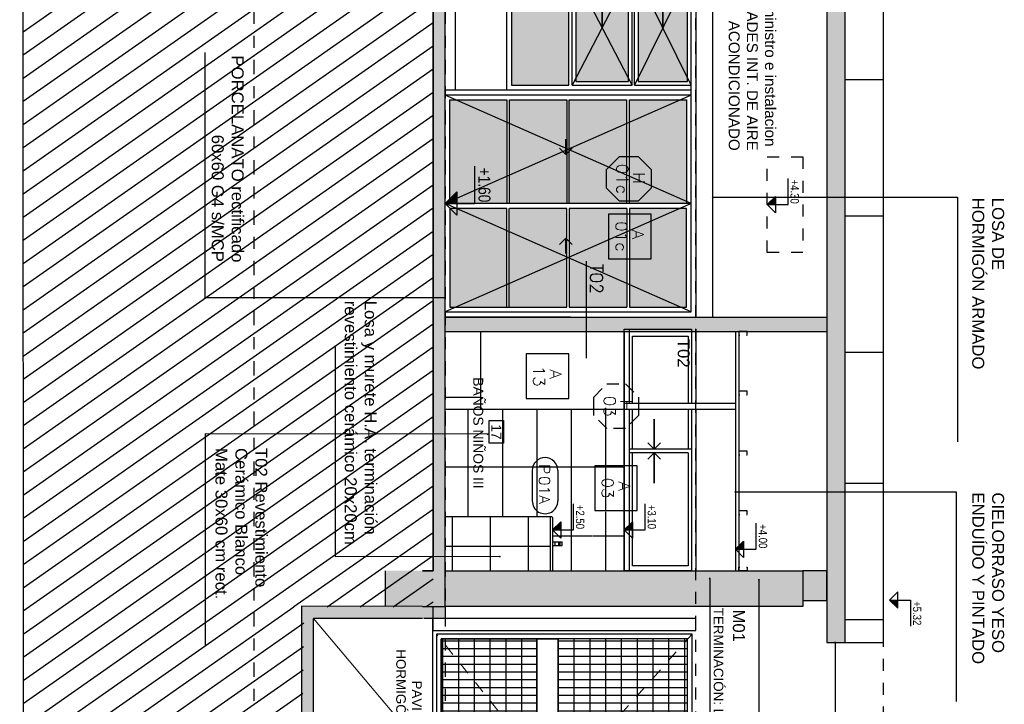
# Model space of a CAD drawing. Header units: millimetres. Extents: x 4617 to 4884, y 1258 to 1784.
# Tile 84 of 256: x 4736 to 4744, y 1269 to 1275. Entities that reach past the tile are written whole.
import ezdxf
from ezdxf.enums import TextEntityAlignment as Align

# ---------------------------------------------------------------- set-up
doc = ezdxf.new("R2010")
doc.units = ezdxf.units.MM
doc.header["$LTSCALE"] = 0.4
for name, pattern in [('DASHDOT', [1, 0.5, -0.25, 0, -0.25]), ('DOT', [6.35, 0, -6.35]), ('RAYITAS', [0.375, 0.25, -0.125])]:
    doc.linetypes.add(name, pattern=pattern)
for name, color, linetype in [('00 AC - ABERTURAS ALUMINIO - HATCH', 254, 'Continuous'), ('00 AC - CUBIERTA', 1, 'Continuous'), ('200', 6, 'Continuous'), ('200cotas50', 1, 'Continuous'), ('A ALUMINIO', 4, 'Continuous'), ('A HATCH MURO ALB', 252, 'Continuous'), ('A HATCH TABIQUE', 254, 'Continuous'), ('A HERRERÍA', 4, 'Continuous'), ('A MURO', 1, 'Continuous'), ('A MURO VISTO', 2, 'Continuous'), ('A PAVIMENTO', 8, 'Continuous'), ('A PROYECCION', 8, 'Continuous'), ('A TABIQUE', 2, 'Continuous'), ('A VEGETACIÓN', 253, 'Continuous'), ('Hatch 354', 254, 'Continuous'), ('TXT', 3, 'Continuous'), ('TXT COTA', 3, 'Continuous'), ('TXT PLANILLAS', 3, 'Continuous'), ('TXT TERMINACIONES', 3, 'Continuous')]:
    doc.layers.add(name, color=color, linetype=linetype)
doc.layers.add('04 gris', color=252, linetype='Continuous', lineweight=13)
doc.styles.add('arial', font='arial.ttf')
doc.styles.add('ARIAL NARROW', font='ARIALN.TTF')
doc.styles.add('ROMANS', font='romans', dxfattribs={"height": 2})
doc.styles.add('SaAS simplex', font='simplex.shx', dxfattribs={"width": 0.8})
doc.styles.get("Standard").update_dxf_attribs({"font": 'arial.ttf'})
doc.dimstyles.new('COTAS 125', dxfattribs={"dimscale": 0.01, "dimtxt": 15, "dimasz": 8, "dimexe": 5, "dimexo": 20, "dimgap": 10, "dimtad": 0, "dimzin": 9, "dimdsep": 46, "dimtxsty": 'SaAS simplex', "dimblk": 'OBLIQUE', "dimcen": 0, "dimclrd": 8, "dimclre": 8, "dimclrt": 256, "dimadec": 1, "dimazin": 0, "dimtfac": 1, "dimtmove": 2, "dimatfit": 3, "dimldrblk": 'OBLIQUE', "dimfxl": 10, "dimlwd": -1, "dimlwe": -1, "dimarcsym": 0})
pattern_1 = [(5e-14, (1.36614, -1.12543), (1e-16, 0.132), [])]
pattern_2 = [(5e-14, (1.36618, -1.30033), (1e-16, 0.132), [])]

# ---------------------------------------------------------------- blocks, each defined once
blk = doc.blocks.new('A01 c')
at = {"layer": 'Hatch 354'}
h = blk.add_hatch(color=256, dxfattribs=at)
h.dxf.hatch_style = 1
h.paths.add_polyline_path([(0.4814, 1.035), (1.4132, 1.035), (1.4132, 0.555), (0.4814, 0.555)])
h.paths.add_polyline_path([(0.5214, 1.535), (1.4132, 1.535), (1.4132, 1.095), (0.5214, 1.095)])
h.paths.add_polyline_path([(0.5214, 2.03), (1.4132, 2.03), (1.4132, 1.615), (0.5214, 1.615)])
h.paths.add_polyline_path([(1.4432, 2.03), (2.4159, 2.03), (2.4159, 1.615), (1.4432, 1.615)])
h.paths.add_polyline_path([(1.4432, 1.535), (2.4159, 1.5349), (2.4159, 1.0949), (1.4432, 1.095)])
h.paths.add_polyline_path([(1.4432, 1.035), (2.4159, 1.035), (2.4159, 0.555), (1.4432, 0.555)])
h = blk.add_hatch(color=256, dxfattribs=at)
h.dxf.hatch_style = 1
h.paths.add_polyline_path([(2.4759, 2.03), (3.4485, 2.03), (3.4485, 1.615), (2.4759, 1.615)])
h.paths.add_polyline_path([(3.4785, 2.03), (4.3812, 2.03), (4.3812, 1.615), (3.4785, 1.615)])
h.paths.add_polyline_path([(3.4785, 1.535), (4.3812, 1.535), (4.3812, 1.095), (3.4785, 1.095)])
h.paths.add_polyline_path([(2.4759, 1.535), (3.4485, 1.535), (3.4485, 1.095), (2.4759, 1.095)])
h.paths.add_polyline_path([(2.4759, 1.035), (3.4485, 1.035), (3.4485, 0.555), (2.4759, 0.555)])
h.paths.add_polyline_path([(3.4785, 1.035), (4.4112, 1.035), (4.4112, 0.555), (3.4785, 0.555)])
h = blk.add_hatch(color=256, dxfattribs=at)
h.dxf.hatch_style = 1
h.paths.add_polyline_path([(5.4412, 2.02), (6.268, 2.02), (6.268, 1.5425), (5.4412, 1.5425)])
h.paths.add_polyline_path([(4.5344, 2.02), (5.4012, 2.02), (5.4012, 1.5425), (4.5344, 1.5425)])
h.paths.add_polyline_path([(4.5344, 1.5225), (5.4012, 1.5225), (5.4012, 1.04), (4.5344, 1.04)])
h.paths.add_polyline_path([(5.4412, 1.5225), (6.268, 1.5225), (6.268, 1.04), (5.4412, 1.04)])
h.paths.add_polyline_path([(5.4412, 1.02), (6.268, 1.02), (6.268, 0.5375), (5.4412, 0.5375)])
h.paths.add_polyline_path([(4.5344, 1.02), (5.4012, 1.02), (5.4012, 0.5375), (4.5344, 0.5375)])
h.paths.add_polyline_path([(4.5344, 0.5175), (5.4012, 0.5175), (5.4012, 0.04), (4.5344, 0.04)])
h.paths.add_polyline_path([(5.4412, 0.5175), (6.268, 0.5175), (6.268, 0.4815), (6.268, 0.04), (5.4412, 0.04)])
at = {"layer": 'A ALUMINIO'}
for p, q in [((0.3205, 2.1), (0.3205, 0.515)), ((0.3205, 2.1), (6.3513, 2.1)), ((6.3513, 0), (6.3513, 2.1)), ((0.4813, 2.06), (0.4813, 1.585)), ((4.4944, 2.06), (0.4813, 2.06)), ((1.4132, 2.03), (0.5214, 2.03)), ((0.5214, 1.615), (0.5214, 2.02)), ((1.4432, 2.06), (1.4432, 1.585)), ((1.4432, 2.03), (2.4159, 2.03)), ((2.4159, 2.02), (2.4159, 1.615)), ((2.4459, 2.06), (2.4459, 0.515)), ((2.4759, 2.02), (2.4759, 1.615)), ((3.4485, 2.06), (3.4485, 1.585)), ((4.4112, 1.585), (4.4112, 2.06)), ((4.5344, 1.5425), (4.5344, 2.02)), ((4.5344, 2.02), (5.4012, 2.02)), ((5.4012, 2.06), (5.4012, 0)), ((0.4813, 1.585), (2.4459, 1.585)), ((2.4159, 1.615), (1.4432, 1.615)), ((1.4432, 1.585), (2.4159, 1.585)), ((4.4112, 1.585), (2.4459, 1.585)), ((3.4485, 1.585), (2.4759, 1.585)), ((1.4432, 1.565), (1.4432, 1.065)), ((1.4432, 1.535), (2.4159, 1.535)), ((2.4159, 1.5348), (2.4159, 1.095)), ((4.4112, 1.565), (2.4459, 1.565)), ((3.4485, 1.535), (2.4759, 1.535)), ((2.4759, 1.5348), (2.4759, 1.095)), ((3.4485, 1.565), (3.4485, 1.065)), ((4.4112, 1.065), (4.4112, 1.565)), ((5.4012, 1.5425), (4.5344, 1.5425)), ((5.4012, 1.5225), (4.5344, 1.5225)), ((5.4412, 1.5225), (6.268, 1.5225)), ((1.4432, 1.095), (2.4159, 1.095)), ((3.4485, 1.095), (2.4759, 1.095)), ((0.4814, 1.065), (2.4459, 1.065)), ((0.4814, 1.035), (1.4132, 1.035)), ((1.4132, 1.035), (1.4132, 0.555)), ((1.4432, 1.035), (2.4159, 1.035)), ((1.4432, 1.035), (1.4432, 0.555)), ((4.4112, 1.065), (2.4459, 1.065)), ((3.4485, 1.035), (2.4759, 1.035)), ((2.4759, 1.0048), (2.4759, 0.6223)), ((3.4485, 1.035), (3.4485, 0.555)), ((4.4112, 1.035), (3.4785, 1.035)), ((3.4785, 1.035), (3.4785, 0.555)), ((5.4012, 1.04), (4.5344, 1.04)), ((5.4412, 1.04), (6.268, 1.04)), ((6.3513, 1.05), (6.3513, 0)), ((0.3205, 0.515), (4.4512, 0.515)), ((6.268, 0.5175), (6.268, 0.5404))]:
    blk.add_line(p, q, dxfattribs=at)
for points in [[(0.4405, 2.1), (0.3205, 2.1), (0.3205, 0.515), (0.4405, 0.515)], [(3.4485, 1.615), (2.4759, 1.615), (2.4759, 2.03), (3.4485, 2.03)], [(4.3812, 2.03), (3.4785, 2.03), (3.4785, 1.615), (4.3812, 1.615)], [(6.268, 1.5525), (6.268, 2.02), (5.4412, 2.02), (5.4412, 1.5425), (6.268, 1.5425)], [(6.268, 0.5175), (5.4412, 0.5175), (5.4412, 0.04), (6.268, 0.04), (6.268, 0.5104)]]:
    blk.add_lwpolyline(points, close=True, dxfattribs=at)
for points in [[(1.4132, 2.02), (1.4132, 1.615), (0.5214, 1.615)], [(4.4112, 1.585), (4.4112, 2.02)], [(6.3513, 0), (4.4512, 0), (4.4512, 2.06)], [(6.308, 0), (6.308, 2.06), (4.4944, 2.06), (4.4944, 0)], [(0.4814, 1.065), (0.4814, 1.565), (2.4459, 1.565)], [(1.4132, 1.535), (1.4132, 1.095), (0.5214, 1.095), (0.5214, 1.535), (1.4132, 1.535)], [(3.4785, 1.535), (3.4785, 1.095), (4.3812, 1.095), (4.3812, 1.535), (3.4785, 1.535)], [(4.5344, 1.04), (4.5344, 1.5225)], [(5.4412, 1.5225), (5.4412, 1.04)], [(6.268, 1.04), (6.268, 1.5225)], [(2.4159, 1.035), (2.4159, 0.555), (0.4814, 0.555), (0.4814, 1.035)], [(2.4759, 1.035), (2.4759, 0.555), (3.4485, 0.555)], [(3.4785, 0.555), (4.4112, 0.555), (4.4112, 1.035)], [(4.5344, 0.5404), (4.5344, 1.02), (5.4012, 1.02)], [(6.268, 0.5404), (6.268, 1.02), (5.4412, 1.02), (5.4412, 0.5404)], [(4.5344, 0.5375), (5.4012, 0.5375)], [(5.4012, 0.04), (4.5344, 0.04), (4.5344, 0.5175), (5.4012, 0.5175)], [(6.268, 0.5375), (5.4412, 0.5375)]]:
    blk.add_lwpolyline(points, dxfattribs=at)
at = {"layer": 'A PROYECCION'}
for p, q in [((1.4432, 2.06), (0.4813, 1.585)), ((0.4813, 2.06), (1.4432, 1.585)), ((1.4432, 2.06), (2.4459, 1.585)), ((2.4459, 2.06), (1.4432, 1.585)), ((3.4485, 2.06), (2.4459, 1.585)), ((2.4459, 2.06), (3.4485, 1.585)), ((3.4485, 2.06), (4.4112, 1.585)), ((4.4112, 2.06), (3.4485, 1.585)), ((5.4012, 2.06), (4.4944, 0)), ((4.4944, 2.06), (5.4012, 0)), ((6.308, 2.06), (5.4012, 0)), ((5.4012, 2.06), (6.308, 0)), ((0.4814, 1.565), (1.4432, 1.065)), ((1.4432, 1.5649), (0.4814, 1.065)), ((1.4432, 1.5651), (2.4459, 1.065)), ((2.4459, 1.5648), (1.4432, 1.065)), ((3.4485, 1.5652), (2.4459, 1.065)), ((2.4459, 1.5648), (3.4485, 1.065)), ((4.4112, 1.565), (3.4485, 1.065)), ((3.4486, 1.5649), (4.4112, 1.065))]:
    blk.add_line(p, q, dxfattribs=at)
for points in [[(1.162, 1.8756), (1.2151, 1.8225), (0.9623, 1.8225), (1.2151, 1.8225), (1.162, 1.7694)], [(1.7448, 1.8756), (1.6917, 1.8225), (1.9445, 1.8225), (1.6917, 1.8225), (1.7448, 1.7694)], [(3.1465, 1.8756), (3.1996, 1.8225), (2.9468, 1.8225), (3.1996, 1.8225), (3.1465, 1.7694)], [(3.7602, 1.8756), (3.7071, 1.8225), (3.9299, 1.8225), (3.7071, 1.8225), (3.7602, 1.7694)], [(1.1577, 1.3681), (1.2108, 1.315), (0.958, 1.315), (1.2108, 1.315), (1.1577, 1.2619)], [(1.7491, 1.3681), (1.696, 1.315), (1.9488, 1.315), (1.696, 1.315), (1.7491, 1.2619)], [(3.1465, 1.3682), (3.1996, 1.3151), (2.9468, 1.3151), (3.1996, 1.3151), (3.1465, 1.262)], [(3.7602, 1.368), (3.7071, 1.3149), (3.9299, 1.3149), (3.7071, 1.3149), (3.7602, 1.2618)], [(4.9368, 1.0631), (4.9899, 1.01), (4.8624, 1.01), (4.9899, 1.01), (4.9368, 0.9569)], [(5.745, 1.0631), (5.6919, 1.01), (5.8194, 1.01), (5.6919, 1.01), (5.745, 0.9569)]]:
    blk.add_lwpolyline(points, dxfattribs=at)
at = {"layer": 'TXT TERMINACIONES', "color": 252, "char_height": 0.067839, "attachment_point": 9}
for insert in [(0.641, 0.614), (1.5961, 0.6138), (2.5073, 0.6026), (3.6007, 0.6138)]:
    blk.add_mtext('{\\Fromans|c0;VF}', dxfattribs=dict(at, insert=insert))
blk = doc.blocks.new('*U468')
at = {"color": 0, "linetype": 'ByBlock'}
blk.add_lwpolyline([(-0.287, -0.195), (0.287, -0.195), (0.287, 0.354), (-0.287, 0.354)], close=True, dxfattribs=at)
at = {"color": 0, "linetype": 'ByBlock', "style": 'ROMANS', "width": 1.1}
blk.add_text('A', height=0.15, dxfattribs=at).set_placement((-0.088, 0.112))
at = {"color": 0, "linetype": 'ByBlock', "style": 'ROMANS', "width": 1.05}
blk.add_attdef('NRO', text='', height=0.15, dxfattribs=at).set_placement((0, -0.027), align=Align.MIDDLE)
blk = doc.blocks.new('TIPO_MURO')
at = {"linetype": 'Continuous'}
blk.add_line((-1.161, 0), (0, 0), dxfattribs=at)
at = {"style": 'ROMANS', "oblique": 0.1745}
blk.add_attdef('M00', text='', height=0.15, dxfattribs=at).set_placement((-0.606, 0.22), align=Align.TOP_LEFT)
blk = doc.blocks.new('*U575')
at = {"color": 0, "linetype": 'ByBlock', "ltscale": 0.1}
blk.add_lwpolyline([(0, 0.344), (0.119, 0.344), (0.288, 0.175), (0.288, -0.064), (0.119, -0.233), (0, -0.233), (-0.119, -0.233), (-0.288, -0.064), (-0.288, 0.175), (-0.119, 0.344)], close=True, dxfattribs=at)
at = {"color": 0, "style": 'ROMANS', "width": 1.1}
blk.add_text('H', height=0.15, dxfattribs=at).set_placement((-0.088, 0.112))
at = {"color": 0, "linetype": 'ByBlock', "style": 'ROMANS', "width": 1.05}
blk.add_attdef('NRO', text='', height=0.15, dxfattribs=at).set_placement((0, -0.027), align=Align.MIDDLE)
blk = doc.blocks.new('NUMERO+NOMBRE LOCAL')
blk.add_lwpolyline([(-0.085, -0.1089), (0.085, -0.1089), (0.085, 0.0011), (-0.085, 0.0011)], close=True)
at = {"style": 'arial'}
blk.add_attdef('00', text='', height=0.07, dxfattribs=at).set_placement((0, -0.0539), align=Align.MIDDLE_CENTER)
blk.add_attdef('NOMBRE', text='', height=0.075, dxfattribs=at).set_placement((0, -0.2289), align=Align.CENTER)
blk = doc.blocks.new('*U469')
for p, q in [((-0.273, 0.158), (0.153, 0.158)), ((-0.273, -0.198), (0.153, -0.198))]:
    blk.add_line(p, q)
for centre, start, end in [((-0.273, -0.02), 90, 270), ((0.153, -0.02), 270, 90)]:
    blk.add_arc(centre, 0.178, start, end)
at = {"style": 'ROMANS', "width": 1.1}
blk.add_text('P', height=0.15, dxfattribs=at).set_placement((-0.365, -0.102))
at = {"color": 0, "linetype": 'ByBlock', "style": 'ROMANS', "width": 1.05}
blk.add_attdef('NRO', text='', height=0.15, dxfattribs=at).set_placement((0, -0.027), align=Align.MIDDLE)
blk = doc.blocks.new('_Oblique')
at = {"layer": 'TXT COTA', "color": 0, "lineweight": -2}
blk.add_line((-0.5, -0.5), (0.5, 0.5), dxfattribs=at)
blk = doc.blocks.new('TIPOS_GRAL1')
at = {"color": 0, "linetype": 'ByBlock', "ltscale": 0.5}
blk.add_lwpolyline([(-0.287, -0.195), (0.287, -0.195), (0.287, 0.354), (-0.287, 0.354)], close=True, dxfattribs=at)
at = {"color": 0, "linetype": 'ByBlock', "style": 'ROMANS', "width": 1.1}
blk.add_text('A', height=0.15, dxfattribs=at).set_placement((-0.088, 0.112))
at = {"color": 0, "linetype": 'ByBlock', "style": 'ROMANS', "width": 1.05}
blk.add_attdef('NRO', text='', height=0.15, dxfattribs=at).set_placement((0, -0.027), align=Align.MIDDLE)
blk = doc.blocks.new('TIPOS_GRAL2')
at = {"color": 0, "linetype": 'ByBlock', "ltscale": 0.5}
blk.add_lwpolyline([(0, 0.344), (0.119, 0.344), (0.288, 0.175), (0.288, -0.064), (0.119, -0.233), (0, -0.233), (-0.119, -0.233), (-0.288, -0.064), (-0.288, 0.175), (-0.119, 0.344)], close=True, dxfattribs=at)
at = {"color": 0, "style": 'ROMANS', "width": 1.1}
blk.add_text('H', height=0.15, dxfattribs=at).set_placement((-0.088, 0.112))
at = {"color": 0, "linetype": 'ByBlock', "style": 'ROMANS', "width": 1.05}
blk.add_attdef('NRO', text='', height=0.15, dxfattribs=at).set_placement((0, -0.027), align=Align.MIDDLE)
blk = doc.blocks.new('Nivel corte')
at = {"color": 0}
for p, q in [((0, 0.2), (0.25, 0.2)), ((0, 0), (0, 0.2)), ((0.0784, 0.0784), (-0.0784, 0.0784)), ((0, 0), (-0.0784, 0.0784)), ((0, 0), (0.0784, 0.0784))]:
    blk.add_line(p, q, dxfattribs=at)
blk.add_solid([(0, 0), (0.0784, 0.0784), (0, 0.0784), (0.0784, 0.0784)], dxfattribs=at)
at = {"color": 0, "style": 'ARIAL NARROW', "flags": 4}
blk.add_attdef('NIVEL', text='', height=0.08, dxfattribs=at).set_placement((0.125, 0.2), align=Align.BOTTOM_CENTER)
blk = doc.blocks.new('Portones grandes')
at = {"layer": 'A HERRERÍA'}
h = blk.add_hatch(dxfattribs=at)
h.set_pattern_fill('_USER', color=254, scale=0.132, angle=90, pattern_type=0)
h.set_pattern_definition(pattern_1)
h.paths.add_polyline_path([(1.2222, -0.04), (0.04, -0.04), (0.04, -1.1254), (1.2222, -1.1254)])
h = blk.add_hatch(dxfattribs=at)
h.set_pattern_fill('_USER', color=254, scale=0.065, angle=180, pattern_type=0)
h.set_pattern_definition([(90, (0.63108, -1.300426), (-0.065, 2e-17), [])])
h.paths.add_polyline_path([(1.2222, -0.04), (0.04, -0.04), (0.04, -1.1254), (1.2222, -1.1254)])
h.paths.add_polyline_path([(0.04, -1.3005), (1.2222, -1.3005), (1.2222, -2.1), (0.04, -2.1)])
h = blk.add_hatch(dxfattribs=at)
h.set_pattern_fill('_USER', color=254, scale=0.132, angle=90, pattern_type=0)
h.set_pattern_definition(pattern_1)
h.paths.add_polyline_path([(1.3022, -0.04), (2.4843, -0.04), (2.4843, -1.1254), (1.3022, -1.1254)])
h = blk.add_hatch(dxfattribs=at)
h.set_pattern_fill('_USER', color=254, scale=0.065, angle=180, pattern_type=0)
h.set_pattern_definition([(90, (1.893237, -1.125426), (-0.065, 2e-17), [])])
h.paths.add_polyline_path([(1.3022, -0.04), (2.4843, -0.04), (2.4843, -1.1254), (1.3022, -1.1254)])
h.paths.add_polyline_path([(2.4843, -1.3005), (1.3022, -1.3005), (1.3022, -2.1), (2.4843, -2.1)])
h = blk.add_hatch(dxfattribs=at)
h.set_pattern_fill('_USER', color=254, scale=0.132, angle=90, pattern_type=0)
h.set_pattern_definition(pattern_2)
h.paths.add_polyline_path([(0.04, -1.3005), (1.2222, -1.3005), (1.2222, -2.1), (0.04, -2.1)])
h = blk.add_hatch(dxfattribs=at)
h.set_pattern_fill('_USER', color=254, scale=0.132, angle=90, pattern_type=0)
h.set_pattern_definition(pattern_2)
h.paths.add_polyline_path([(2.4843, -1.3005), (1.3022, -1.3005), (1.3022, -2.1), (2.4843, -2.1)])
at = {"layer": '04 gris', "linetype": 'RAYITAS', "ltscale": 0.3}
for points in [[(0, 0), (1.2622, -1.1253), (0, -2.14)], [(2.5243, 0), (1.2622, -1.1253), (2.5243, -2.14)]]:
    blk.add_lwpolyline(points, dxfattribs=at)
at = {"layer": 'A HERRERÍA'}
for points in [[(1.2622, 0), (0, 0), (0, -2.14), (1.2622, -2.14)], [(1.2622, 0), (2.5243, 0), (2.5243, -2.14), (1.2622, -2.14)], [(1.2222, -0.04), (0.04, -0.04), (0.04, -2.1), (1.2222, -2.1)], [(1.2222, -0.04), (0.04, -0.04), (0.04, -1.1254), (1.2222, -1.1254)], [(1.3022, -0.04), (2.4843, -0.04), (2.4843, -2.1), (1.3022, -2.1)], [(1.3022, -0.04), (2.4843, -0.04), (2.4843, -1.1254), (1.3022, -1.1254)], [(0.04, -1.3005), (1.2222, -1.3005), (1.2222, -2.1), (0.04, -2.1)], [(2.4843, -1.3005), (1.3022, -1.3005), (1.3022, -2.1), (2.4843, -2.1)]]:
    blk.add_lwpolyline(points, close=True, dxfattribs=at)
at = {"layer": 'A HERRERÍA', "elevation": 0}
for points in [[(1.2222, -1.3003), (0.04, -1.3005), (0.04, -1.1255), (1.2222, -1.1253)], [(1.3022, -1.3003), (2.4843, -1.3005), (2.4843, -1.1255), (1.3022, -1.1253)], [(1.0541, -1.1915), (1.0541, -1.1713), (1.1812, -1.1713), (1.1812, -1.1915)], [(1.4702, -1.1915), (1.4702, -1.1713), (1.3431, -1.1713), (1.3431, -1.1915)]]:
    blk.add_lwpolyline(points, close=True, dxfattribs=at)
at = {"layer": 'A HERRERÍA'}
blk.add_circle((1.1715, -1.2316), 0.00969, dxfattribs=at)
blk = doc.blocks.new('bacha baño')
at = {"layer": '00 AC - ABERTURAS ALUMINIO - HATCH'}
h = blk.add_hatch(dxfattribs=at)
h.set_pattern_fill('NET', color=251, scale=0.1001, angle=90)
h.set_pattern_definition([(3e-14, (0, 0), (9e-17, 0.3178175), []), (90, (0, 0), (-0.3178175, 1e-16), [])])
h.paths.add_polyline_path([(476.4728, 95.6685), (476.9228, 95.6685), (476.9228, 94.7885), (476.4728, 94.7885)])
at = {"layer": 'A ALUMINIO'}
for p, q in [((476.6828, 95.6885), (476.6828, 95.7685)), ((476.7128, 95.7685), (476.6828, 95.7685)), ((476.7128, 95.6885), (476.7128, 95.7685)), ((476.4778, 95.6885), (476.9228, 95.6885)), ((476.6828, 95.7485), (476.7128, 95.7485)), ((476.6828, 95.7385), (476.7128, 95.7385)), ((476.6828, 95.7085), (476.7128, 95.7085)), ((476.4728, 95.6685), (476.9228, 95.6685))]:
    blk.add_line(p, q, dxfattribs=at)
blk = doc.blocks.new('bacha baño1')
at = {"layer": 'A ALUMINIO'}
blk.add_line((476.4728, 95.6835), (476.4728, 95.6685), dxfattribs=at)
blk.add_lwpolyline([(476.4728, 95.6685), (476.4728, 95.6685), (476.4728, 95.5964), (476.4728, 94.7885)], dxfattribs=at)
blk.add_arc((476.4778, 95.6835), 0.005, 90, 180, dxfattribs=at)
at = {"layer": '00 AC - ABERTURAS ALUMINIO - HATCH', "color": 251}
blk.add_blockref('bacha baño', (0, 0), dxfattribs=at)
blk = doc.blocks.new('A$C2CDF7251')
at = {"layer": 'TXT', "char_height": 0.1, "attachment_point": 1, "rotation": 360, "style": 'arial'}
for s, insert in [('LOSA DE \\PHORMIGÓN ARMADO', (37.2208, 7.8487)), ('CIELORRASO YESO\\PENDUÍDO Y PINTADO', (39.6851, 7.8487, -9.9713))]:
    blk.add_mtext(s, dxfattribs=dict(at, insert=insert))
for s, insert, width in [('Losa y murete H.A. terminación revestimiento cerámico 20x20cm', (38.0824, 2.5978), 2.563668), ('T02 Revestimiento\\PCerámico Blanco\\PMate 30x60 cm rect.', (39.3137, 1.6823), 3.162224), ('\\pi1.4469;PORCELANATO rectificado \\P\\pi2.1098;60x60 G4 s/MCP', (34.584, 1.4844), 3.162224)]:
    blk.add_mtext(s, dxfattribs=dict(at, insert=insert, width=width))
at = {"layer": 'A HERRERÍA', "color": 254, "ltscale": 0.5}
for points in [[(37.216, 5.4098), (37.216, 7.4598), (39.2621, 7.4598)], [(39.6804, 5.5998, -9.9713), (39.6804, 7.4462, -9.9713), (41.4337, 7.4462, -9.9713)], [(40.2214, 3.6276), (40.2227, 2.2544), (38.4557, 2.2544)], [(39.1978, 3.5257), (39.1965, 1.1615), (40.9635, 1.1615)], [(38.0566, 3.1698), (38.0565, 1.1615), (36.0055, 1.1618)]]:
    blk.add_leader(points, dimstyle='COTAS 125', override={"dimtxt": 5, "dimasz": 6, "dimldrblk": 'DotSmall'}, dxfattribs=at)

msp = doc.modelspace()

# ---------------------------------------------------------------- hatches: boundary and pattern name
at = {"layer": '00 AC - CUBIERTA'}
h = msp.add_hatch(color=256, dxfattribs=at)
h.dxf.hatch_style = 1
h.paths.add_polyline_path([(4738.1329, 1266.6289), (4738.1329, 1269.7119), (4739.0447, 1269.7119), (4739.0448, 1269.8119), (4738.0313, 1269.8163), (4738.0329, 1266.6289)])
at = {"layer": 'A HATCH MURO ALB'}
h = msp.add_hatch(dxfattribs=at)
h.set_pattern_fill('2X4', color=256, scale=0.012, angle=-90, pattern_type=2)
h.set_pattern_definition([(270, (4721.57102, 1304.96445), (0.288, -4e-16), []), (360, (4721.571, 1304.96445), (8e-16, 0.576), [])])
edge = h.paths.add_edge_path()
edge.add_line((4740.4612, 1269.834), (4740.4612, 1270.6465))
edge.add_line((4740.4673, 1270.6058), (4740.4674, 1270.6166))
edge.add_line((4740.4674, 1270.6166), (4740.6249, 1270.6161))
edge.add_line((4740.6249, 1270.6161), (4740.6248, 1270.6053))
edge.add_line((4740.6248, 1270.6053), (4740.4673, 1270.6058))
h.paths.add_polyline_path([(4740.7329, 1271.4619), (4739.2329, 1271.4619), (4739.2329, 1270.5619), (4740.1329, 1270.5619), (4740.1329, 1270.1119), (4740.7329, 1270.1119)])
h = msp.add_hatch(color=256, dxfattribs=at)
h.dxf.hatch_style = 1
h.paths.add_polyline_path([(4742.2287, 1270.1119), (4742.2287, 1269.8119), (4739.2329, 1269.8119), (4739.2329, 1270.1119)])
h = msp.add_hatch(color=256, dxfattribs=at)
h.dxf.hatch_style = 1
h.paths.add_polyline_path([(4742.4287, 1269.8619), (4742.4287, 1270.1119), (4742.2287, 1270.1119), (4742.2287, 1269.8619)])
at = {"layer": 'A HATCH TABIQUE'}
h = msp.add_hatch(dxfattribs=at)
h.set_pattern_fill('HONEY', color=256, scale=0.01, angle=630)
h.set_pattern_definition([(270, (4735.93786, 1329.90521), (0.027496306, -0.047625), [0.03175, -0.0635]), (30, (4735.93786, 1329.90521), (0.027496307, 0.047625), [0.03175, -0.0635]), (330, (4735.93786, 1329.90521), (0.054992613, -1e-10), [-0.0635, 0.03175])])
h.paths.add_polyline_path([(4742.5787, 1304.1227), (4742.4287, 1304.1227), (4742.4287, 1269.5119), (4742.5787, 1269.5119)])
h = msp.add_hatch(color=256, dxfattribs=at)
h.dxf.hatch_style = 1
h.paths.add_polyline_path([(4739.2329, 1272.2319), (4739.2329, 1272.1119), (4742.4287, 1272.1119), (4742.4287, 1272.2319)])
at = {"layer": 'A MURO'}
h = msp.add_hatch(color=256, dxfattribs=at)
h.dxf.hatch_style = 1
h.paths.add_polyline_path([(4739.1329, 1270.1119), (4738.7329, 1270.1119), (4738.7329, 1269.8119), (4739.1329, 1269.8119), (4739.2329, 1269.8119), (4739.2329, 1303.383), (4739.1329, 1303.3823)])
h = msp.add_hatch(color=256, dxfattribs=at)
h.dxf.hatch_style = 1
h.paths.add_polyline_path([(4739.0442, 1269.7119), (4739.2329, 1269.7119), (4739.2329, 1269.8119), (4739.1329, 1269.8119), (4739.0442, 1269.8119)])
at = {"layer": 'A VEGETACIÓN'}
h = msp.add_hatch(dxfattribs=at)
h.set_pattern_fill('LINE', color=253, scale=0.05, angle=-55, double=1)
h.set_pattern_definition([(215, (283.32827, 1219.23544), (0.091055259, -0.130040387), [])])
edge = h.paths.add_edge_path()
edge.add_spline(control_points=[(4738.2436, 1311.6277), (4737.8397, 1312.3204), (4737.4907, 1313.1071), (4737.2148, 1314.2905), (4737.5685, 1316.6091), (4738.0103, 1318.6324), (4738.1345, 1320.039)], knot_values=[0, 0, 0, 0, 1.503814, 2.722886, 4.072682, 7.155394, 7.155394, 7.155394, 7.155394], degree=3, periodic=0)
edge.add_line((4738.1345, 1320.039), (4738.1845, 1320.137))
edge.add_line((4738.1845, 1320.137), (4738.1845, 1320.8473))
edge.add_line((4738.1845, 1320.8473), (4738.1345, 1320.9673))
edge.add_line((4738.1345, 1320.9673), (4738.1305, 1321.5091))
edge.add_line((4738.1305, 1321.5091), (4738.1435, 1328.5631))
edge.add_line((4738.1435, 1328.5631), (4735.6822, 1328.5632))
edge.add_line((4735.6822, 1328.5632), (4735.7059, 1261.169))
edge.add_line((4735.7059, 1261.169), (4737.1893, 1261.1689))
edge.add_line((4737.1893, 1261.1689), (4738.1426, 1261.1689))
edge.add_line((4738.1426, 1261.1689), (4738.1412, 1262.991))
edge.add_line((4738.1412, 1262.991), (4738.1329, 1263.1984))
edge.add_line((4738.1329, 1263.1984), (4738.1329, 1263.5418))
edge.add_line((4738.1329, 1263.5418), (4738.112, 1264.2137))
edge.add_line((4738.112, 1264.2137), (4738.1258, 1264.3596))
edge.add_line((4738.1258, 1264.3596), (4738.093, 1264.8653))
edge.add_line((4738.093, 1264.8653), (4738.1128, 1265.3431))
edge.add_line((4738.1128, 1265.3431), (4738.1323, 1265.9144))
edge.add_line((4738.1323, 1265.9144), (4738.1329, 1266.2893))
edge.add_line((4738.1329, 1266.2893), (4738.1329, 1266.4596))
edge.add_line((4738.1329, 1266.4596), (4738.1329, 1266.552))
edge.add_line((4738.1329, 1266.552), (4738.0116, 1266.7523))
edge.add_line((4738.0116, 1266.7523), (4738.0525, 1269.8113))
edge.add_line((4738.0525, 1269.8113), (4737.5735, 1269.811))
edge.add_line((4737.5735, 1269.811), (4739.1329, 1269.8111))
edge.add_line((4739.1329, 1269.8111), (4739.1329, 1303.8218))
edge.add_line((4739.1329, 1303.8218), (4739.0419, 1303.8218))
edge.add_line((4739.0419, 1303.8218), (4739.0169, 1306.7741))
edge.add_line((4739.0169, 1306.7741), (4738.8169, 1306.7741))
edge.add_line((4738.8169, 1306.7741), (4738.8169, 1306.9241))
edge.add_line((4738.8169, 1306.9241), (4739.1022, 1306.9238))
edge.add_line((4739.1022, 1306.9238), (4739.0662, 1309.707))
edge.add_line((4739.0662, 1309.707), (4737.5235, 1309.7041))
edge.add_line((4737.5235, 1309.7041), (4738.0845, 1309.707))
edge.add_line((4738.0845, 1309.707), (4738.0845, 1311.4277))
edge.add_line((4738.0845, 1311.4277), (4737.3825, 1311.4249))
edge.add_line((4737.3825, 1311.4249), (4737.3825, 1311.6249))
edge.add_line((4737.3825, 1311.6249), (4737.6427, 1311.6249))

# ---------------------------------------------------------------- linework, layer by layer
at = {"color": 6, "ltscale": 0.01}
for points in [[(4741.7557, 1272.082), (4741.7629, 1272.082), (4741.7629, 1272.112), (4741.6929, 1272.112), (4741.6929, 1272.082), (4741.7001, 1272.082)], [(4741.7557, 1271.582), (4741.7629, 1271.582), (4741.7629, 1271.612), (4741.6929, 1271.612), (4741.6929, 1271.582), (4741.7001, 1271.582)], [(4741.7557, 1271.082), (4741.7629, 1271.082), (4741.7629, 1271.112), (4741.6929, 1271.112), (4741.6929, 1271.082), (4741.7001, 1271.082)], [(4741.7557, 1270.582), (4741.7629, 1270.582), (4741.7629, 1270.612), (4741.6929, 1270.612), (4741.6929, 1270.582), (4741.7001, 1270.582)], [(4741.7557, 1270.1419), (4741.7629, 1270.1419), (4741.7629, 1270.1119), (4741.6929, 1270.1119), (4741.6929, 1270.1419), (4741.7001, 1270.1419)]]:
    msp.add_lwpolyline(points, dxfattribs=at)
at = {"layer": '00 AC - CUBIERTA'}
msp.add_lwpolyline([(4739.1313, 1267.0276), (4739.1313, 1269.7119)], dxfattribs=at)
at = {"layer": '04 gris'}
msp.add_lwpolyline([(4738.1329, 1269.7119), (4739.1613, 1268.4916), (4738.1329, 1266.7289)], dxfattribs=at)
at = {"layer": '200', "color": 2, "linetype": 'DASHDOT', "ltscale": 0.6}
for points in [[(4737.6329, 1328.564), (4737.6329, 1261.1689)], [(4739.2329, 1328.5639), (4739.2329, 1261.1689)]]:
    msp.add_lwpolyline(points, dxfattribs=at)
at = {"layer": 'A ALUMINIO'}
for p, q in [((4739.5329, 1271.4619), (4739.5329, 1272.1119)), ((4740.7729, 1272.132), (4740.7729, 1271.5119)), ((4741.3329, 1272.132), (4741.3329, 1271.5119)), ((4739.2329, 1271.5619), (4739.5329, 1271.5619)), ((4740.7329, 1271.5119), (4741.6629, 1271.5119)), ((4739.2329, 1271.4619), (4740.7329, 1271.4619)), ((4740.7329, 1271.4619), (4741.6629, 1271.4619)), ((4740.7729, 1271.4619), (4740.7729, 1270.1119)), ((4740.7729, 1271.4619), (4740.7729, 1270.1119)), ((4741.3329, 1271.4619), (4741.3329, 1270.1119)), ((4741.297, 1271.128), (4740.7729, 1271.128)), ((4741.267, 1271.0964), (4740.7729, 1271.0964))]:
    msp.add_line(p, q, dxfattribs=at)
for points in [[(4741.297, 1271.4619), (4741.297, 1270.1119), (4740.7329, 1270.1119), (4740.7329, 1272.132), (4741.297, 1272.132), (4741.297, 1271.5119)], [(4740.8029, 1271.5119), (4740.8029, 1272.072), (4741.267, 1272.072), (4741.267, 1271.5119)], [(4740.8029, 1271.127), (4740.8029, 1271.4619)], [(4741.267, 1271.4619), (4741.267, 1271.128)], [(4741.267, 1271.0964), (4741.267, 1270.1524), (4740.8029, 1270.1524), (4740.8029, 1271.097)]]:
    msp.add_lwpolyline(points, dxfattribs=at)
at = {"layer": 'A HATCH MURO ALB'}
msp.add_line((4739.3179, 1278.1428), (4739.3179, 1274.1322), dxfattribs=at)
at = {"layer": 'A HERRERÍA'}
msp.add_lwpolyline([(4741.3313, 1269.6119), (4741.3313, 1269.7119), (4739.1313, 1269.7119), (4739.1313, 1269.6119)], close=True, dxfattribs=at)
at = {"layer": 'A MURO'}
for p, q in [((4735.6732, 1328.5641), (4735.7059, 1261.169)), ((4739.2329, 1269.8119), (4739.2329, 1303.8227)), ((4739.1329, 1270.1119), (4739.1329, 1303.5227)), ((4739.1329, 1303.5227), (4739.1329, 1270.1119)), ((4738.7329, 1270.1119), (4738.7329, 1269.8119)), ((4739.0448, 1270.1119), (4739.1329, 1270.1119)), ((4739.1329, 1270.1119), (4739.0448, 1270.1119)), ((4739.0448, 1269.8119), (4739.1329, 1269.8119)), ((4739.1329, 1269.8119), (4739.2329, 1269.8119))]:
    msp.add_line(p, q, dxfattribs=at)
at = {"layer": 'A MURO', "color": 1}
for p, q in [((4742.5787, 1304.1227), (4742.5787, 1269.5119)), ((4741.4729, 1272.2319), (4741.4729, 1278.1428))]:
    msp.add_line(p, q, dxfattribs=at)
at = {"layer": 'A MURO', "color": 252}
for p, q in [((4742.9027, 1274.2177), (4742.5787, 1274.2177)), ((4742.9027, 1273.0777), (4742.5787, 1273.0777)), ((4742.9027, 1271.9377), (4742.5787, 1271.9377)), ((4742.9027, 1270.8418), (4742.5787, 1270.8418)), ((4742.9027, 1269.7018), (4742.5787, 1269.7018))]:
    msp.add_line(p, q, dxfattribs=at)
at = {"layer": 'A MURO', "color": 1}
msp.add_lwpolyline([(4742.9027, 1269.5119), (4742.9027, 1304.1227), (4742.4287, 1304.1227), (4742.4287, 1269.5119), (4742.9027, 1269.5119)], dxfattribs=at)
at = {"layer": 'A MURO'}
for points in [[(4742.2287, 1270.1119), (4742.2287, 1269.8119), (4739.2329, 1269.8119), (4739.2329, 1270.1119)], [(4742.4287, 1269.8619), (4742.4287, 1270.1119), (4742.2287, 1270.1119), (4742.2287, 1269.8619)]]:
    msp.add_lwpolyline(points, close=True, dxfattribs=at)
for points in [[(4739.0448, 1269.8119), (4738.0313, 1269.8163), (4738.0329, 1266.6289), (4738.1329, 1266.6289), (4738.1329, 1269.7119)], [(4739.2329, 1269.8119), (4739.2329, 1269.8119), (4739.2329, 1269.7119), (4739.0548, 1269.7119)], [(4739.1313, 1269.8119), (4739.1313, 1269.7119)], [(4739.1548, 1269.8119), (4739.2329, 1269.8119)], [(4739.0447, 1269.7119), (4738.1329, 1269.7119)]]:
    msp.add_lwpolyline(points, dxfattribs=at)
at = {"layer": 'A MURO VISTO', "color": 1}
msp.add_line((4740.7329, 1272.1119), (4740.7329, 1270.1119), dxfattribs=at)
at = {"layer": 'A MURO VISTO'}
for p, q in [((4741.6629, 1272.112), (4741.6629, 1270.1119)), ((4741.6929, 1272.112), (4741.6929, 1270.1119))]:
    msp.add_line(p, q, dxfattribs=at)
at = {"layer": 'A PAVIMENTO', "color": 1}
msp.add_lwpolyline([(4741.3329, 1272.2084), (4741.3329, 1272.2084)], dxfattribs=at)
at = {"layer": 'A PROYECCION', "linetype": 'RAYITAS'}
msp.add_lwpolyline([(4742.2287, 1273.5731), (4742.2287, 1272.7731), (4741.9287, 1272.7731), (4741.9287, 1273.5731), (4742.2287, 1273.5731)], dxfattribs=at)
at = {"layer": 'A PROYECCION'}
for points in [[(4741.036, 1271.1805), (4740.9829, 1271.1274), (4740.9829, 1271.3802), (4740.9829, 1271.1274), (4740.9298, 1271.1805)], [(4741.036, 1271.0443), (4740.9829, 1271.0974), (4740.9829, 1270.8446), (4740.9829, 1271.0974), (4740.9298, 1271.0443)]]:
    msp.add_lwpolyline(points, dxfattribs=at)
at = {"layer": 'A TABIQUE'}
for p, q in [((4739.2329, 1272.2319), (4742.4287, 1272.2319)), ((4739.2329, 1272.1119), (4742.4287, 1272.1119))]:
    msp.add_line(p, q, dxfattribs=at)
at = {"layer": 'TXT', "color": 253, "linetype": 'DOT', "ltscale": 0.01}
for p, q in [((4742.9027, 1264.0749), (4742.9027, 1304.1326)), ((4741.3313, 1264.0338), (4741.3313, 1304.0916))]:
    msp.add_line(p, q, dxfattribs=at)

# ---------------------------------------------------------------- block references
at = {"xscale": -1, "rotation": 269.9999999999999}
msp.add_blockref('Portones grandes', (4741.3013, 1267.0576), dxfattribs=at)
at = {"layer": '00 AC - ABERTURAS ALUMINIO - HATCH', "color": 251, "rotation": 269.9999999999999}
msp.add_blockref('bacha baño1', (4644.4444, 1747.0347), dxfattribs=at)
at = {"layer": '200cotas50'}
ref = msp.add_blockref('Nivel corte', (4739.2329, 1273.1821), dxfattribs=dict(at, xscale=-1.25, yscale=1.25, zscale=1.25, rotation=269.9999999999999))
ref.add_attrib('NIVEL', '+1.60', dxfattribs={"layer": '0', "color": 0, "height": 0.1, "rotation": 270, "style": 'ARIAL NARROW', "flags": 4}).set_placement((4739.4829, 1273.3372), align=Align.BOTTOM_CENTER)
ref = msp.add_blockref('Nivel corte', (4741.9287, 1273.1731), dxfattribs=dict(at, xscale=-0.875, yscale=0.875, zscale=0.875, rotation=269.9999999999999))
ref.add_attrib('NIVEL', '+4.30', dxfattribs={"layer": '0', "color": 0, "height": 0.07, "rotation": 270, "style": 'ARIAL NARROW', "flags": 4}).set_placement((4742.1037, 1273.2817), align=Align.BOTTOM_CENTER)
ref = msp.add_blockref('Nivel corte', (4740.1329, 1270.4528), dxfattribs=dict(at, xscale=-0.875, yscale=0.875, zscale=0.875, rotation=269.9999999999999))
ref.add_attrib('NIVEL', '+2.50', dxfattribs={"layer": '0', "color": 0, "height": 0.07, "rotation": 270, "style": 'ARIAL NARROW', "flags": 4}).set_placement((4740.3079, 1270.5613), align=Align.BOTTOM_CENTER)
ref = msp.add_blockref('Nivel corte', (4740.7329, 1270.4528), dxfattribs=dict(at, xscale=-0.875, yscale=0.875, zscale=0.875, rotation=269.9999999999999))
ref.add_attrib('NIVEL', '+3.10', dxfattribs={"layer": '0', "color": 0, "height": 0.07, "rotation": 270, "style": 'ARIAL NARROW', "flags": 4}).set_placement((4740.9079, 1270.5613), align=Align.BOTTOM_CENTER)
ref = msp.add_blockref('Nivel corte', (4741.6629, 1270.291), dxfattribs=dict(at, xscale=-0.875, yscale=0.875, zscale=0.875, rotation=269.9999999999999))
ref.add_attrib('NIVEL', '+4.00', dxfattribs={"layer": '0', "color": 0, "height": 0.07, "rotation": 270, "style": 'ARIAL NARROW', "flags": 4}).set_placement((4741.8379, 1270.3996), align=Align.BOTTOM_CENTER)
at = {"layer": '200cotas50', "xscale": 0.875, "yscale": 0.875, "zscale": 0.875, "rotation": 269.9999999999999}
msp.add_blockref('Nivel corte', (4742.9529, 1269.8659), dxfattribs=at).add_auto_attribs({'NIVEL': '+5.32'})
at = {"layer": 'Hatch 354', "rotation": 269.9999999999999}
msp.add_blockref('A01 c', (4739.2329, 1278.5834), dxfattribs=at)
at = {"layer": 'TXT', "rotation": 269.9999999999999}
msp.add_blockref('A$C2CDF7251', (4736.0631, 1310.4516), dxfattribs=at)
at = {"layer": 'TXT'}
ref = msp.add_blockref('NUMERO+NOMBRE LOCAL', (4739.7213, 1271.2732), dxfattribs=dict(at, xscale=-1.1, yscale=1.1, zscale=1.1, rotation=269.9999999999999))
ref.add_attrib('00', '17', dxfattribs={"layer": '0', "height": 0.08264, "rotation": 270, "style": 'arial'}).set_placement((4739.662, 1271.2728), align=Align.MIDDLE_CENTER)
ref.add_attrib('NOMBRE', 'BAÑOS NIÑOS III', dxfattribs={"layer": '0', "height": 0.082645, "rotation": 270, "style": 'arial'}).set_placement((4739.4695, 1271.2637), align=Align.CENTER)
at = {"layer": 'TXT PLANILLAS', "rotation": 269.9999999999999}
for name, p, xscale, yscale, zscale, values in [('*U575', (4740.7346, 1273.3883), 0.65, 0.65, 0.65, {'NRO': '01c'}), ('*U468', (4740.7274, 1272.9071), 0.65, 0.65, 0.65, {'NRO': '01c'}), ('*U469', (4740.0818, 1270.787), 0.6, 0.6, 0.6, {'NRO': '01A'})]:
    msp.add_blockref(name, p, dxfattribs=dict(at, xscale=xscale, yscale=yscale, zscale=zscale)).add_auto_attribs(values)
at = {"layer": 'TXT PLANILLAS'}
ref = msp.add_blockref('TIPO_MURO', (4740.4155, 1272.7011), dxfattribs=dict(at, xscale=-0.7, yscale=0.7, zscale=0.7, rotation=269.9999567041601))
ref.add_attrib('M00', 'T02', dxfattribs={"layer": '0', "height": 0.105, "rotation": 89.99996, "style": 'ROMANS', "oblique": 0.17453, "text_generation_flag": 6}).set_placement((4740.5529, 1272.4265), align=Align.TOP_RIGHT)
at = {"layer": 'TXT PLANILLAS', "extrusion": (0, 0, -1)}
ref = msp.add_blockref('TIPOS_GRAL1', (-4740.0376, 1271.7391), dxfattribs=dict(at, xscale=-0.65, yscale=0.65, zscale=-0.65, rotation=90.00000000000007))
ref.add_attrib('NRO', '13', dxfattribs={"layer": '0', "color": 0, "linetype": 'ByBlock', "ltscale": 0.5, "height": 0.0975, "rotation": 90, "style": 'ROMANS', "text_generation_flag": 6, "width": 1.05}).set_placement((4740.02, 1271.7391), align=Align.MIDDLE)
at = {"layer": 'TXT PLANILLAS', "linetype": 'RAYITAS', "xscale": 0.65, "yscale": 0.65, "zscale": 0.65, "rotation": 269.9999999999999}
msp.add_blockref('TIPOS_GRAL2', (4740.6296, 1271.487), dxfattribs=at).add_auto_attribs({'NRO': '03'})
at = {"layer": 'TXT PLANILLAS', "extrusion": (0, 0, -1)}
ref = msp.add_blockref('TIPOS_GRAL1', (-4740.612, 1270.8028), dxfattribs=dict(at, xscale=-0.65, yscale=0.65, zscale=-0.65, rotation=90.00000000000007))
ref.add_attrib('NRO', '03', dxfattribs={"layer": '0', "color": 0, "linetype": 'ByBlock', "ltscale": 0.5, "height": 0.0975, "rotation": 90, "style": 'ROMANS', "text_generation_flag": 6, "width": 1.05}).set_placement((4740.5944, 1270.8028), align=Align.MIDDLE)

# ---------------------------------------------------------------- texts
at = {"layer": 'TXT', "style": 'arial'}
for s, height, p in [('T02', 0.1, (4741.1804, 1272.051)), ('TERMINACIÓN: LADRILLO O CHORIZO VISTO S/M.C.P.', 0.08, (4741.482, 1269.802)), ('M01', 0.1, (4741.6422, 1269.7876))]:
    msp.add_text(s, height=height, rotation=270, dxfattribs=at).set_placement(p)
at = {"layer": 'TXT', "ltscale": 0.3, "rotation": 270, "style": 'arial'}
for s, width, gutter_width, insert, char_height, attachment_point in [('suministro e instalacion  UNIDADES INT. DE AIRE ACONDICIONADO', 2.025, 0.125, (4741.6062, 1273.6238), 0.091, 9), ('PAVIMENTO EXTERIOR\\PHORMIGÓN RAYADO Y LISO\\PPENDIENTE 2%', 4.7818, 0.000625, (4739.0377, 1267.933), 0.08, 3)]:
    msp.add_mtext_dynamic_manual_height_columns(s, width=width, gutter_width=gutter_width, heights=[0], dxfattribs=dict(at, insert=insert, char_height=char_height, attachment_point=attachment_point))

# ---------------------------------------------------------------- leaders
at = {"layer": 'TXT'}
for points in [[(4741.4479, 1270.0471), (4741.4479, 1268.4307), (4741.4479, 1266.6233)], [(4741.8604, 1270.0355), (4741.8604, 1269.3554), (4741.8604, 1265.8164)], [(4742.4978, 1269.5119), (4742.5004, 1267.2331), (4742.5004, 1262.8678)]]:
    msp.add_leader(points, dimstyle='COTAS 125', override={"dimtxt": 5, "dimasz": 6, "dimldrblk": 'DotSmall'}, dxfattribs=at)

doc.saveas('drawing.dxf')
